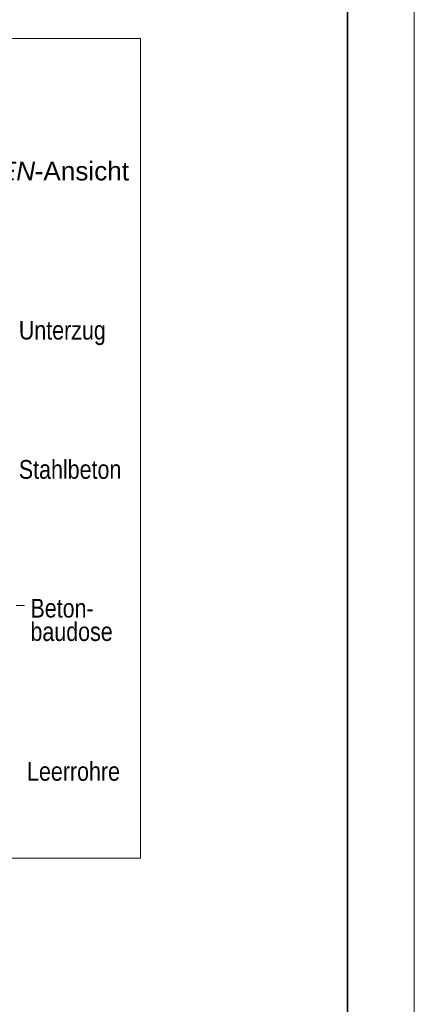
# Model space of a CAD drawing. Extents: x -620 to 3480, y 62 to 1112.
# Tile 249 of 256: x 271 to 300, y 760 to 834. Entities that reach past the tile are written whole.
import ezdxf
from ezdxf.lldxf.tags import DXFTag

# ---------------------------------------------------------------- set-up
doc = ezdxf.new("R2010")
doc.units = 0
doc.layers.get('0').update_dxf_attribs({"lineweight": 13})
doc.layers.add('E_Detail_Beschriftung', color=7, linetype='Continuous', lineweight=13, true_color=0x009900)
doc.layers.add('E_Detail_Linie_Text_Bem', color=7, linetype='Continuous', lineweight=13)
doc.layers.add('iwb_Plankopf Rahmen', color=7, linetype='Continuous', lineweight=35)
doc.styles.get("Standard").update_dxf_attribs({"font": 'ARIALN.TTF'})
tags = doc.linetypes.add('fein_strichliert-A06GA2TT8I', pattern=[4, 1, -2, 1]).pattern_tags.tags
tags[8:9] = [DXFTag(74, 4), DXFTag(75, 0), DXFTag(340, '0'), DXFTag(46, 0.0), DXFTag(50, 0.0), DXFTag(44, 0.0), DXFTag(45, 0.0)]
tags[6:7] = [DXFTag(74, 4), DXFTag(75, 0), DXFTag(340, '0'), DXFTag(46, 0.0), DXFTag(50, 0.0), DXFTag(44, 0.0), DXFTag(45, 0.0)]
tags[4:5] = [DXFTag(74, 4), DXFTag(75, 0), DXFTag(340, '0'), DXFTag(46, 0.0), DXFTag(50, 0.0), DXFTag(44, 0.0), DXFTag(45, 0.0)]

# ---------------------------------------------------------------- blocks, each defined once
blk = doc.blocks.new('Referenz-A06GA2TU8I')
at = {"layer": 'E_Detail_Linie_Text_Bem', "linetype": 'fein_strichliert-A06GA2TT8I', "ltscale": 0.65}
for p, q in [((279.867, 832.693), (217.097, 832.693)), ((279.867, 771.376), (279.867, 832.693)), ((217.097, 771.376), (276.84, 771.376)), ((276.84, 771.376), (279.867, 771.376))]:
    blk.add_line(p, q, dxfattribs=at)
at = {"layer": 'E_Detail_Linie_Text_Bem', "color": 0, "linetype": 'Continuous', "ltscale": 0.13}
blk.add_line((270.558, 790.265), (271.177, 790.265), dxfattribs=at)
at = {"layer": 'E_Detail_Beschriftung', "linetype": 'Continuous', "lineweight": -2, "ltscale": 0.25, "char_height": 1.4, "attachment_point": 1}
for s, insert in [('{\\fArial;-Ansicht}', (271.947, 823.471)), ('{\\fArial|b0|i1;SEITEN}', (264.917, 823.471))]:
    blk.add_mtext(s, dxfattribs=dict(at, insert=insert))
at = {"layer": 'E_Detail_Beschriftung', "linetype": 'Continuous', "ltscale": 0.13, "char_height": 1.4, "attachment_point": 1}
for s, insert in [('{\\fArial Narrow;Unterzug}', (270.765, 811.567)), ('{\\fArial Narrow;Stahlbeton}', (270.765, 801.152)), ('{\\fArial Narrow;Beton-}', (271.635, 790.767)), ('{\\fArial Narrow;baudose}', (271.635, 789.017)), ('{\\fArial Narrow;Leerrohre}', (271.378, 778.56))]:
    blk.add_mtext(s, dxfattribs=dict(at, insert=insert))

msp = doc.modelspace()

# ---------------------------------------------------------------- linework, layer by layer
at = {"layer": 'iwb_Plankopf Rahmen', "color": 8, "lineweight": 13, "ltscale": 0.13, "true_color": 0x808080}
msp.add_lwpolyline([(300.353, 62.433), (-619.647, 62.433), (-619.647, 1112.433), (300.353, 1112.433), (300.353, 62.433)], close=True, dxfattribs=at)
at = {"layer": 'iwb_Plankopf Rahmen', "ltscale": 0.35}
msp.add_lwpolyline([(-599.647, 67.433), (-599.647, 1107.433), (295.353, 1107.433), (295.353, 67.433), (-599.647, 67.433)], close=True, dxfattribs=at)

# ---------------------------------------------------------------- block references
at = {"color": 8, "lineweight": 25, "ltscale": 0.25, "true_color": 0x808080}
msp.add_blockref('Referenz-A06GA2TU8I', (0, 0), dxfattribs=at)

doc.saveas('drawing.dxf')
